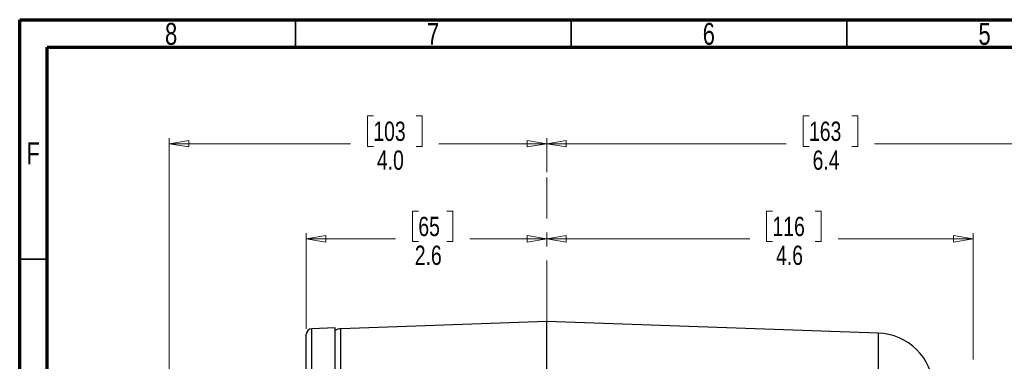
# Model space of a CAD drawing. Header units: inches. Extents: x 0.6 to 16.3, y 0.2 to 11.5.
# Tile 5 of 8: x 0.6 to 7.6, y 9.1 to 11.5. Entities that reach past the tile are written whole.
import ezdxf

# ---------------------------------------------------------------- set-up
doc = ezdxf.new("R2010")
doc.units = ezdxf.units.IN
doc.header["$MEASUREMENT"] = 0
doc.linetypes.add('CENTERX2', pattern=[0.8, 0.5, -0.1, 0.1, -0.1])
doc.styles.add('SLDTEXTSTYLE0', font='TXT', dxfattribs={"width": 0.75})
doc.dimstyles.new('SLDDIMSTYLE1', dxfattribs={"dimtxt": 0.137795, "dimasz": 0.14, "dimexe": 0, "dimexo": 0.0625, "dimgap": 0.034449, "dimtad": 0, "dimdec": 1, "dimlfac": 1.5, "dimrnd": 1e-09, "dimzin": 12, "dimdsep": 46, "dimtxsty": 'SLDTEXTSTYLE0', "dimblk1": 'CLOSED', "dimblk2": 'CLOSED', "dimsah": 1, "dimcen": 0.09, "dimadec": 0, "dimazin": 3, "dimtfac": 1, "dimtdec": 1, "dimtofl": 0, "dimtmove": 0, "dimatfit": 3, "dimldrblk": 'CLOSED', "dimfxl": 0, "dimfrac": 2, "dimtolj": 1, "dimtzin": 12, "dimarcsym": 0})
doc.dimstyles.new('SLDDIMSTYLE2', dxfattribs={"dimtxt": 0.137795, "dimasz": 0.14, "dimexe": 0, "dimexo": 0.0625, "dimgap": 0.034449, "dimtad": 0, "dimdec": 1, "dimlfac": 1.5, "dimrnd": 1e-09, "dimzin": 12, "dimdsep": 46, "dimtxsty": 'SLDTEXTSTYLE0', "dimblk1": 'CLOSED', "dimblk2": 'CLOSED', "dimsah": 1, "dimcen": 0.09, "dimadec": 0, "dimazin": 3, "dimtfac": 1, "dimtofl": 0, "dimtmove": 0, "dimatfit": 3, "dimldrblk": 'CLOSED', "dimfxl": 0, "dimfrac": 2, "dimtolj": 1, "dimtzin": 12, "dimarcsym": 0})
doc.dimstyles.new('SLDDIMSTYLE5', dxfattribs={"dimtxt": 0.137795, "dimasz": 0.14, "dimexe": 0, "dimexo": 0.0625, "dimgap": 0.034449, "dimtad": 0, "dimdec": 1, "dimlfac": 1.5, "dimrnd": 1e-09, "dimzin": 4, "dimdsep": 46, "dimtxsty": 'SLDTEXTSTYLE0', "dimblk1": 'CLOSED', "dimblk2": 'CLOSED', "dimsah": 1, "dimcen": 0.09, "dimadec": 0, "dimazin": 1, "dimtfac": 1, "dimtdec": 1, "dimtofl": 0, "dimtmove": 0, "dimatfit": 3, "dimldrblk": 'CLOSED', "dimfxl": 0, "dimfrac": 2, "dimtolj": 1, "dimtzin": 12, "dimarcsym": 0})

# ---------------------------------------------------------------- blocks, each defined once
blk = doc.blocks.new('_Closed')
at = {"color": 0, "linetype": 'ByBlock', "lineweight": -2}
for p, q in [((-1, 0.166667), (0, 0)), ((-1, 0.166667), (-1, -0.166667)), ((0, 0), (-1, -0.166667)), ((0, 0), (-1, 0))]:
    blk.add_line(p, q, dxfattribs=at)
blk = doc.blocks.new('_D_6')
at = {"color": 7, "linetype": 'Continuous', "lineweight": 0}
for p, q in [((6.2256, 10.8085), (6.1837, 10.8085)), ((6.1837, 10.8085), (6.1837, 10.5897)), ((6.5311, 10.8085), (6.5731, 10.8085)), ((6.5731, 10.8085), (6.5731, 10.5897)), ((4.3528, 10.4072), (4.3528, 10.6494)), ((8.6181, 9.7759), (8.6181, 10.6494)), ((4.3528, 10.61), (6.0628, 10.61)), ((6.1837, 10.5897), (6.2256, 10.5897)), ((6.5731, 10.5897), (6.5311, 10.5897)), ((8.6181, 10.61), (6.6939, 10.61))]:
    blk.add_line(p, q, dxfattribs=at)
at = {"color": 7, "linetype": 'Continuous', "lineweight": 18, "xscale": 0.14, "yscale": 0.14, "rotation": 180.0000000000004}
blk.add_blockref('_Closed', (4.3528, 10.61), dxfattribs=at)
at = {"color": 7, "linetype": 'Continuous', "lineweight": 18, "xscale": 0.14, "yscale": 0.14}
blk.add_blockref('_Closed', (8.6181, 10.61), dxfattribs=at)
at = {"color": 7, "linetype": 'Continuous', "lineweight": 18, "char_height": 0.1378, "attachment_point": 1, "style": 'SLDTEXTSTYLE0'}
for s, insert in [('163', (6.2256, 10.7674)), ('6.4', (6.2511, 10.5612))]:
    blk.add_mtext(s, dxfattribs=dict(at, insert=insert))
blk = doc.blocks.new('_D_7')
at = {"color": 7, "linetype": 'Continuous', "lineweight": 0}
for p, q in [((5.965, 10.1286), (5.923, 10.1286)), ((5.923, 10.1286), (5.923, 9.9099)), ((6.2704, 10.1286), (6.3124, 10.1286)), ((6.3124, 10.1286), (6.3124, 9.9099)), ((4.3528, 9.9301), (5.8021, 9.9301)), ((7.3981, 9.9301), (6.4332, 9.9301)), ((7.3981, 9.0684), (7.3981, 9.9695)), ((5.923, 9.9099), (5.965, 9.9099)), ((6.3124, 9.9099), (6.2704, 9.9099))]:
    blk.add_line(p, q, dxfattribs=at)
at = {"color": 7, "linetype": 'Continuous', "lineweight": 18, "xscale": 0.14, "yscale": 0.14, "rotation": 180.0000000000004}
blk.add_blockref('_Closed', (4.3528, 9.9301), dxfattribs=at)
at = {"color": 7, "linetype": 'Continuous', "lineweight": 18, "xscale": 0.14, "yscale": 0.14}
blk.add_blockref('_Closed', (7.3981, 9.9301), dxfattribs=at)
at = {"color": 7, "linetype": 'Continuous', "lineweight": 18, "char_height": 0.1378, "attachment_point": 1, "style": 'SLDTEXTSTYLE0'}
for s, insert in [('116', (5.965, 10.0875)), ('4.6', (5.9904, 9.8813))]:
    blk.add_mtext(s, dxfattribs=dict(at, insert=insert))
blk = doc.blocks.new('_D_8')
at = {"color": 7, "linetype": 'Continuous', "lineweight": 0}
for p, q in [((3.4366, 10.1286), (3.3946, 10.1286)), ((3.3946, 10.1286), (3.3946, 9.9099)), ((3.6403, 10.1286), (3.6822, 10.1286)), ((3.6822, 10.1286), (3.6822, 9.9099)), ((2.6364, 9.2864), (2.6364, 9.9695)), ((2.6364, 9.9301), (3.2738, 9.9301)), ((4.3528, 9.9301), (3.8031, 9.9301)), ((3.3946, 9.9099), (3.4366, 9.9099)), ((3.6822, 9.9099), (3.6403, 9.9099))]:
    blk.add_line(p, q, dxfattribs=at)
at = {"color": 7, "linetype": 'Continuous', "lineweight": 18, "xscale": 0.14, "yscale": 0.14, "rotation": 180.0000000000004}
blk.add_blockref('_Closed', (2.6364, 9.9301), dxfattribs=at)
at = {"color": 7, "linetype": 'Continuous', "lineweight": 18, "xscale": 0.14, "yscale": 0.14}
blk.add_blockref('_Closed', (4.3528, 9.9301), dxfattribs=at)
at = {"color": 7, "linetype": 'Continuous', "lineweight": 18, "char_height": 0.1378, "attachment_point": 1, "style": 'SLDTEXTSTYLE0'}
for s, insert in [('65', (3.4366, 10.0875)), ('2.6', (3.4112, 9.8813))]:
    blk.add_mtext(s, dxfattribs=dict(at, insert=insert))
blk = doc.blocks.new('_D_9')
at = {"color": 7, "linetype": 'Continuous', "lineweight": 0}
for p, q in [((3.1153, 10.8085), (3.0733, 10.8085)), ((3.0733, 10.8085), (3.0733, 10.5897)), ((3.4207, 10.8085), (3.4627, 10.8085)), ((3.4627, 10.8085), (3.4627, 10.5897)), ((1.6578, 7.6856), (1.6578, 10.6494)), ((4.3528, 10.4072), (4.3528, 10.6494)), ((1.6578, 10.61), (2.9525, 10.61)), ((3.0733, 10.5897), (3.1153, 10.5897)), ((3.4627, 10.5897), (3.4207, 10.5897)), ((4.3528, 10.61), (3.5836, 10.61))]:
    blk.add_line(p, q, dxfattribs=at)
at = {"color": 7, "linetype": 'Continuous', "lineweight": 18, "xscale": 0.14, "yscale": 0.14, "rotation": 180.0000000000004}
blk.add_blockref('_Closed', (1.6578, 10.61), dxfattribs=at)
at = {"color": 7, "linetype": 'Continuous', "lineweight": 18, "xscale": 0.14, "yscale": 0.14}
blk.add_blockref('_Closed', (4.3528, 10.61), dxfattribs=at)
at = {"color": 7, "linetype": 'Continuous', "lineweight": 18, "char_height": 0.1378, "attachment_point": 1, "style": 'SLDTEXTSTYLE0'}
for s, insert in [('103', (3.1153, 10.7674)), ('4.0', (3.1407, 10.5612))]:
    blk.add_mtext(s, dxfattribs=dict(at, insert=insert))

msp = doc.modelspace()

# ---------------------------------------------------------------- linework, layer by layer
at = {"color": 7, "linetype": 'Continuous', "lineweight": 70}
for p, q in [((0.5906, 0.1969), (0.5906, 11.4961)), ((0.5906, 11.4961), (16.3386, 11.4961)), ((0.7874, 0.3937), (0.7874, 11.2992)), ((0.7874, 11.2992), (16.1417, 11.2992))]:
    msp.add_line(p, q, dxfattribs=at)
at = {"color": 7, "linetype": 'Continuous', "lineweight": 35}
for p, q in [((2.5591, 11.2992), (2.5591, 11.4961)), ((4.5276, 11.2992), (4.5276, 11.4961)), ((6.4961, 11.2992), (6.4961, 11.4961)), ((0.7874, 9.7835), (0.5906, 9.7835))]:
    msp.add_line(p, q, dxfattribs=at)
at = {"color": 7, "linetype": 'CENTERX2', "lineweight": 18}
msp.add_line((4.3528, 3.6748), (4.3528, 10.3678), dxfattribs=at)
at = {"color": 7, "linetype": 'Continuous', "lineweight": 25}
for p, q in [((2.8431, 9.2929), (2.675, 9.287)), ((2.8431, 8.9447), (2.8431, 9.2929)), ((4.3528, 9.339), (2.8833, 9.2877)), ((6.7185, 9.2564), (4.3528, 9.339)), ((4.3528, 8.9817), (4.3528, 9.339))]:
    msp.add_line(p, q, dxfattribs=at)
at = {"color": 8, "linetype": 'Continuous', "lineweight": 25}
for p, q in [((2.675, 8.9388), (2.675, 9.287)), ((2.8833, 8.9301), (2.8833, 9.2877)), ((6.7185, 9.2564), (6.7185, 7.2857))]:
    msp.add_line(p, q, dxfattribs=at)
at = {"color": 7, "linetype": 'Continuous', "lineweight": 25}
for centre, radius, start, end in [((2.6764, 9.247), 0.04, 92, 180), ((2.8861, 9.2077), 0.08, 92, 122.51361), ((6.7041, 8.8433), 0.4133, 3.11173, 88)]:
    msp.add_arc(centre, radius, start, end, dxfattribs=at)
msp.add_open_spline([(2.6364, 8.9057), (2.6364, 8.9401), (2.6364, 9.0094), (2.6364, 9.0933), (2.6364, 9.162), (2.6364, 9.2115), (2.6364, 9.242), (2.6364, 9.2448), (2.6364, 9.2462)], degree=3, knots=[0, 0, 0, 0, 0.162247, 0.327456, 0.495447, 0.667485, 0.840698, 1, 1, 1, 1], dxfattribs=at)

# ---------------------------------------------------------------- texts
at = {"color": 7, "linetype": 'Continuous', "lineweight": 0, "char_height": 0.1562, "attachment_point": 2, "style": 'SLDTEXTSTYLE0'}
for s, insert in [('8', (1.6717, 11.4728)), ('7', (3.5417, 11.4728)), ('6', (5.5102, 11.4728)), ('5', (7.4787, 11.4728)), ('F', (0.6873, 10.6191))]:
    msp.add_mtext(s, dxfattribs=dict(at, insert=insert))

# ---------------------------------------------------------------- dimensions: what is measured, and where the dimension line sits
at = {"color": 7, "linetype": 'Continuous', "lineweight": 18}
for base, p1, p2, dimstyle, picture, middle in [((4.3528, 10.61), (1.6578, 7.6463), (4.3528, 10.3678), 'SLDDIMSTYLE5', '_D_9', (3.268, 10.61)), ((8.6181, 10.61), (4.3528, 10.3678), (8.6181, 9.7365), 'SLDDIMSTYLE2', '_D_6', (6.3784, 10.61)), ((2.6364, 9.9301), (4.3528, 10.3678), (2.6364, 9.247), 'SLDDIMSTYLE2', '_D_8', (3.5384, 9.9301)), ((7.3981, 9.9301), (4.3528, 10.3678), (7.3981, 9.029), 'SLDDIMSTYLE1', '_D_7', (6.1177, 9.9301))]:
    dim = msp.add_linear_dim(base=base, p1=p1, p2=p2, dimstyle=dimstyle, dxfattribs=at)
    dim.commit()
    dim.dimension.update_dxf_attribs({"geometry": picture, "text_midpoint": middle, "dimtype": 160})

doc.saveas('drawing.dxf')
